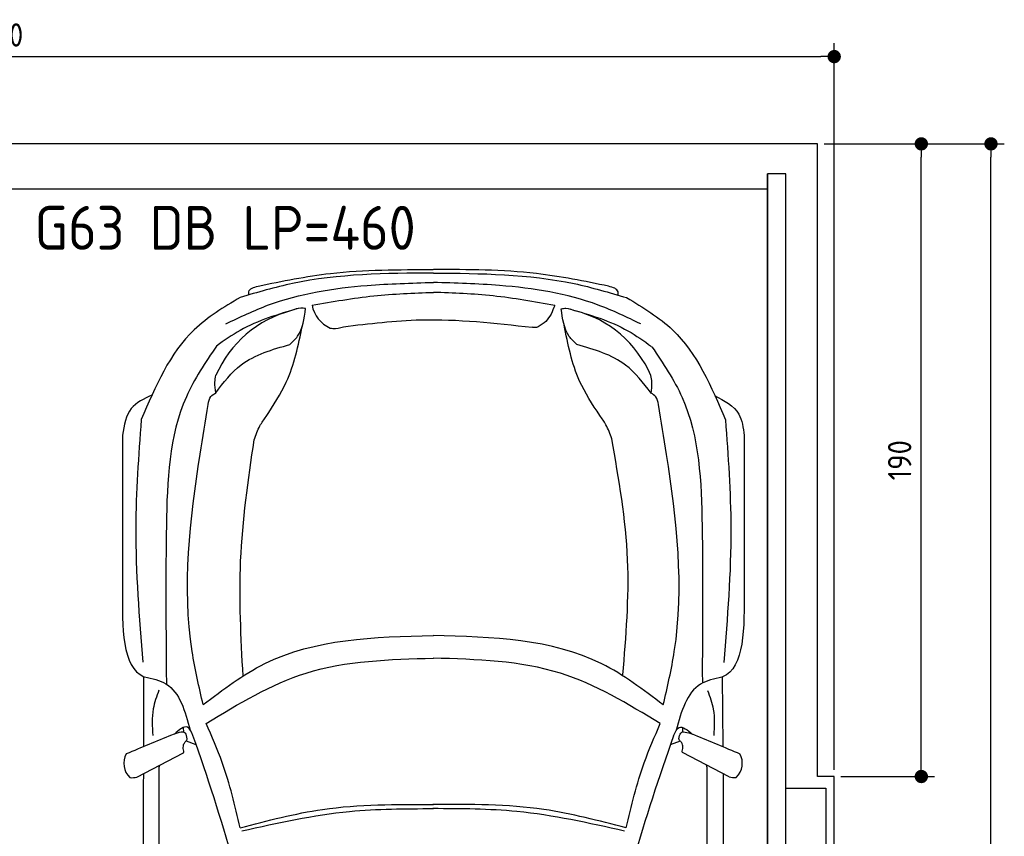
# Model space of a CAD drawing. Header units: millimetres. Extents: x -20 to 5511, y -1152 to 5573.
# Tile 4 of 4: x 2555 to 5511, y 3120 to 5573. Entities that reach past the tile are written whole.
import ezdxf

# ---------------------------------------------------------------- set-up
doc = ezdxf.new("R2010")
doc.units = ezdxf.units.MM
for name, color, linetype in [('4', 3, 'Continuous'), ('5', 3, 'Continuous'), ('Car', 10, 'Continuous')]:
    doc.layers.add(name, color=color, linetype=linetype)
doc.styles.get("Standard").update_dxf_attribs({"font": 'ISOCP.SHX'})
doc.dimstyles.new('GEN-ISO', dxfattribs={"dimscale": 20, "dimtxt": 3.5, "dimasz": 2, "dimexe": 2, "dimexo": 1, "dimgap": 1.5, "dimtad": 1, "dimdec": 1, "dimdsep": 46, "dimtxsty": 'STANDARD', "dimblk": 'PUNKT', "dimcen": 2, "dimclrd": 256, "dimclre": 256, "dimclrt": 2, "dimadec": 0, "dimazin": 0, "dimtp": 0.1, "dimtm": 0.1, "dimtfac": 0.71, "dimtdec": 1, "dimtmove": 2, "dimatfit": 3, "dimldrblk": 'PUNKT', "dimfxl": 1, "dimtolj": 1, "dimarcsym": 0})

# ---------------------------------------------------------------- blocks, each defined once
blk = doc.blocks.new('PUNKT')
at = {"layer": '4', "color": 0, "linetype": 'ByBlock'}
blk.add_line((-0.5, 0), (-1, 0), dxfattribs=at)
at = {"layer": '4', "color": 0, "linetype": 'ByBlock', "const_width": 0.5}
blk.add_lwpolyline([(-0.25, 0, 1), (0.25, 0, 1)], format="xyb", close=True, dxfattribs=at)
blk = doc.blocks.new('*D6')
at = {"layer": '5', "lineweight": -2}
for p, q in [((0, 3320), (0, 5502.1)), ((5000, 3320), (5000, 5502.1)), ((40, 5462.1), (4960, 5462.1))]:
    blk.add_line(p, q, dxfattribs=at)
at = {"layer": 'DEFPOINTS', "color": 0}
for p in [(5000, 5462.1), (0, 3300), (5000, 3300)]:
    blk.add_point(p, dxfattribs=at)
at = {"layer": '5', "lineweight": -2, "xscale": 40, "yscale": 40, "zscale": 40, "rotation": 180}
blk.add_blockref('PUNKT', (0, 5462.1), dxfattribs=at)
at = {"layer": '5', "lineweight": -2, "xscale": 40, "yscale": 40, "zscale": 40}
blk.add_blockref('PUNKT', (5000, 5462.1), dxfattribs=at)
at = {"layer": '5', "color": 2, "insert": (2500, 5527.1), "char_height": 70, "attachment_point": 5}
blk.add_mtext('500', dxfattribs=at)
blk = doc.blocks.new('*D3')
at = {"layer": '5', "lineweight": -2}
for p, q in [((5020, 5200), (5510.6, 5200)), ((5470.6, 40), (5470.6, 5160)), ((4970, 0), (5510.6, 0))]:
    blk.add_line(p, q, dxfattribs=at)
at = {"layer": 'DEFPOINTS', "color": 0}
for p in [(5000, 5200), (5470.6, 5200), (4950, 0)]:
    blk.add_point(p, dxfattribs=at)
at = {"layer": '5', "lineweight": -2, "xscale": 40, "yscale": 40, "zscale": 40}
for p, rotation in [((5470.6, 5200), 90), ((5470.6, 0), 270)]:
    blk.add_blockref('PUNKT', p, dxfattribs=dict(at, rotation=rotation))
at = {"layer": '5', "color": 2, "insert": (5405.6, 2600), "char_height": 70, "attachment_point": 5, "rotation": 90}
blk.add_mtext('\\A1;520', dxfattribs=at)
blk = doc.blocks.new('*D4')
at = {"layer": '5', "lineweight": -2}
for p, q in [((4970, 5200), (5301.5, 5200)), ((5261.5, 3340), (5261.5, 5160)), ((5020, 3300), (5301.5, 3300))]:
    blk.add_line(p, q, dxfattribs=at)
at = {"layer": 'DEFPOINTS', "color": 0}
for p in [(4950, 5200), (5261.5, 5200), (5000, 3300)]:
    blk.add_point(p, dxfattribs=at)
at = {"layer": '5', "lineweight": -2, "xscale": 40, "yscale": 40, "zscale": 40}
for p, rotation in [((5261.5, 5200), 90), ((5261.5, 3300), 270)]:
    blk.add_blockref('PUNKT', p, dxfattribs=dict(at, rotation=rotation))
at = {"layer": '5', "color": 2, "insert": (5196.5, 4250), "char_height": 70, "attachment_point": 5, "rotation": 90}
blk.add_mtext('190', dxfattribs=at)

msp = doc.modelspace()

# ---------------------------------------------------------------- linework, layer by layer
msp.add_line((4800, 5063.5), (200, 5063.5))
msp.add_lwpolyline([(5000, 3300), (4950, 3300), (4950, 5200), (50, 5200), (50, 3300), (0, 3300), (0, 1400), (50, 1400), (50, 0), (4950, 0), (4950, 1400), (5000, 1400)], close=True)
for points in [[(200, 30), (4800, 30), (4800, 5110)], [(4855, 5110), (4800, 5110), (4800, 30), (4827.5, 30)], [(4855, 250), (4855, 5110)], [(4855, 3265), (4975, 3265), (4975, 1465), (4855, 1465)]]:
    msp.add_lwpolyline(points)
at = {"layer": 'Car'}
for p, q in [((2995.11, 3618.88), (2996.08, 3576.82)), ((4603.81, 3616.4), (4604.19, 3580.4)), ((2927.76, 3392.29), (2927.92, 3599.73)), ((4666.99, 3390.76), (4665.02, 3598.99)), ((3047.55, 3432.81), (3047.13, 3447.59)), ((4545.16, 3432.17), (4545.86, 3447.19)), ((3054.78, 3407.29), (3083.69, 3396.25)), ((4538, 3406.66), (4508.04, 3395.25)), ((2907.04, 3298.34), (3047.01, 3371.5)), ((4684.72, 3298.81), (4544.74, 3371.97))]:
    msp.add_line(p, q, dxfattribs=at)
for centre, radius, start, end in [((3455.75, 4370.6), 339.38, 104.39541, 156.68545), ((3525.74, 4733.73), 94.99, 191.22317, 245.90253), ((4137.85, 4370.31), 339.38, 23.26593, 75.55597), ((-2763.06, 1344.33), 6197.21, 15.945352, 19.596216), ((10354.09, 1338.76), 6197.21, 160.355167, 164.006031), ((2925.98, 3339.56), 58.46, 150.8177, 226.89798), ((4665.77, 3340.03), 58.46, 313.10202, 29.1823), ((2892.59, 3352.11), 55.62, 263.23473, 285.08957), ((4699.16, 3352.59), 55.62, 254.91043, 276.76527)]:
    msp.add_arc(centre, radius, start, end, dxfattribs=at)
for points, knots in [([(3270.98, 4773.01), (3343.1, 4787.69), (3516.31, 4822.95), (3693.28, 4822.58), (3796.56, 4822.36)], [0, 0, 0, 0, 220.2894534, 529.0699843, 529.0699843, 529.0699843, 529.0699843]), ([(4322.95, 4772.57), (4250.85, 4787.31), (4077.67, 4822.72), (3900.7, 4822.49), (3797.42, 4822.36)], [0, 0, 0, 0, 220.2894534, 529.0699843, 529.0699843, 529.0699843, 529.0699843]), ([(3796.77, 4812.2), (3654.42, 4811.03), (3457.25, 4809.42), (3269.16, 4754.08), (3216.86, 4738.7)], [0, 0, 0, 0, 423.4928418, 586.5833763, 586.5833763, 586.5833763, 586.5833763]), ([(3797.19, 4812.2), (3939.54, 4810.91), (4136.71, 4809.13), (4324.76, 4753.64), (4377.04, 4738.21)], [0, 0, 0, 0, 423.4928418, 586.5833763, 586.5833763, 586.5833763, 586.5833763]), ([(3174.13, 4659.62), (3216.29, 4679.87), (3349.34, 4743.76), (3564.14, 4777.24), (3730.69, 4782.01), (3796.87, 4783.9)], [0, 0, 0, 0, 139.9486404, 441.7007564, 640.6521216, 640.6521216, 640.6521216, 640.6521216]), ([(3242.78, 4746.3), (3242.48, 4749.61), (3241.14, 4764.53), (3257.92, 4769.3), (3270.98, 4773.01)], [0, 0, 0, 0, 9.4355672, 42.5072931, 42.5072931, 42.5072931, 42.5072931]), ([(4419.7, 4659.09), (4377.56, 4679.37), (4244.57, 4743.38), (4029.8, 4777.04), (3863.25, 4781.95), (3797.08, 4783.9)], [0, 0, 0, 0, 139.9486404, 441.7007564, 640.6521216, 640.6521216, 640.6521216, 640.6521216]), ([(4351.13, 4745.83), (4351.43, 4749.14), (4352.78, 4764.06), (4336.01, 4768.85), (4322.95, 4772.57)], [0, 0, 0, 0, 9.4355672, 42.5072931, 42.5072931, 42.5072931, 42.5072931]), ([(3216.86, 4738.7), (3167.89, 4709.25), (3027.73, 4624.97), (2962.41, 4471.59), (2919.92, 4371.79)], [0, 0, 0, 0, 168.365537, 481.9023638, 481.9023638, 481.9023638, 481.9023638]), ([(3432.57, 4715.24), (3494.2, 4726.15), (3614.75, 4747.5), (3737.09, 4751.92), (3796.87, 4754.07)], [0, 0, 0, 0, 187.5262556, 366.7655398, 366.7655398, 366.7655398, 366.7655398]), ([(4161.32, 4714.93), (4099.69, 4725.9), (3979.16, 4747.35), (3856.83, 4751.87), (3797.05, 4754.07)], [0, 0, 0, 0, 187.5262556, 366.7655398, 366.7655398, 366.7655398, 366.7655398]), ([(4377.04, 4738.21), (4425.99, 4708.72), (4566.08, 4624.31), (4631.26, 4470.88), (4673.68, 4371.05)], [0, 0, 0, 0, 168.365537, 481.9023638, 481.9023638, 481.9023638, 481.9023638]), ([(3391.04, 4705.61), (3330.71, 4687.86), (3242.99, 4662.06), (3169.01, 4609.39), (3145.91, 4592.94)], [0, 0, 0, 0, 186.5227216, 271.2276863, 271.2276863, 271.2276863, 271.2276863]), ([(3366.29, 4597.56), (3374.49, 4605.38), (3403.96, 4633.49), (3409.31, 4675.24), (3413.17, 4705.38)], [0, 0, 0, 0, 33.4316052, 120.1693208, 120.1693208, 120.1693208, 120.1693208]), ([(3413.17, 4705.38), (3408.46, 4706.03), (3394.18, 4708.02), (3380.52, 4702.81), (3371.37, 4699.33)], [0, 0, 0, 0, 14.1183333, 42.7794359, 42.7794359, 42.7794359, 42.7794359]), ([(4161.32, 4714.93), (4154.22, 4697.16), (4143.59, 4670.55), (4119.8, 4655.71), (4111.89, 4650.78)], [0, 0, 0, 0, 55.1960491, 82.6743953, 82.6743953, 82.6743953, 82.6743953]), ([(4180.7, 4705.05), (4185.41, 4705.7), (4199.69, 4707.68), (4213.35, 4702.46), (4222.5, 4698.97)], [0, 0, 0, 0, 14.1183333, 42.7794359, 42.7794359, 42.7794359, 42.7794359]), ([(4227.5, 4597.19), (4219.31, 4605.02), (4189.86, 4633.15), (4184.54, 4674.91), (4180.7, 4705.05)], [0, 0, 0, 0, 33.4316052, 120.1693208, 120.1693208, 120.1693208, 120.1693208]), ([(4206.54, 4704.4), (4266.87, 4686.65), (4354.59, 4660.84), (4428.56, 4608.17), (4451.67, 4591.72)], [0, 0, 0, 0, 186.5227216, 271.2276863, 271.2276863, 271.2276863, 271.2276863]), ([(3526.81, 4650.85), (3604.27, 4660.23), (3792.76, 4683.03), (3981.73, 4661.8), (4093.04, 4649.3)], [0, 0, 0, 0, 233.3943149, 567.891299, 567.891299, 567.891299, 567.891299]), ([(3294.79, 4380.99), (3316.85, 4414.72), (3371, 4497.52), (3391.36, 4594.77), (3403.42, 4652.41)], [0, 0, 0, 0, 120.0031783, 294.5713116, 294.5713116, 294.5713116, 294.5713116]), ([(3486.96, 4647.01), (3489.65, 4646.53), (3502.95, 4644.15), (3516.22, 4647.88), (3526.81, 4650.85)], [0, 0, 0, 0, 8.1607931, 40.3357332, 40.3357332, 40.3357332, 40.3357332]), ([(4111.89, 4650.78), (4109.95, 4650), (4103.95, 4647.57), (4097.44, 4648.6), (4093.04, 4649.3)], [0, 0, 0, 0, 6.2040973, 19.1847556, 19.1847556, 19.1847556, 19.1847556]), ([(4296.42, 4384.2), (4274.29, 4417.91), (4220.03, 4500.57), (4200.76, 4598), (4189.35, 4655.69)], [0, 0, 0, 0, 120.0031783, 294.2157687, 294.2157687, 294.2157687, 294.2157687]), ([(3145.91, 4592.94), (3112.52, 4543.48), (3005.31, 4384.7), (2991.76, 4035.54), (2993.95, 3762.59), (2995.11, 3618.88)], [0, 0, 0, 0, 177.0434798, 568.3902132, 1003.585748, 1003.585748, 1003.585748, 1003.585748]), ([(3143.5, 4452.15), (3167.01, 4482.97), (3223.36, 4556.81), (3313.67, 4582.56), (3366.29, 4597.56)], [0, 0, 0, 0, 113.6549716, 272.306786, 272.306786, 272.306786, 272.306786]), ([(4450.17, 4451.6), (4426.67, 4482.43), (4370.39, 4556.32), (4280.1, 4582.15), (4227.5, 4597.19)], [0, 0, 0, 0, 113.6549716, 272.306786, 272.306786, 272.306786, 272.306786]), ([(4453.01, 4590.45), (4486.4, 4541), (4593.62, 4382.22), (4607.17, 4033.06), (4604.97, 3760.11), (4603.81, 3616.4)], [0, 0, 0, 0, 177.0434798, 568.3902132, 1003.585748, 1003.585748, 1003.585748, 1003.585748]), ([(3143.5, 4452.15), (3141.97, 4462.94), (3139.48, 4480.63), (3142.79, 4498.11), (3144.08, 4504.92)], [0, 0, 0, 0, 32.3883593, 53.0782664, 53.0782664, 53.0782664, 53.0782664]), ([(4450.17, 4451.6), (4451.7, 4462.39), (4454.2, 4480.07), (4450.91, 4497.55), (4449.63, 4504.37)], [0, 0, 0, 0, 32.3883593, 53.0782664, 53.0782664, 53.0782664, 53.0782664]), ([(2951.95, 4445.44), (2928.28, 4434.39), (2877.64, 4410.76), (2868.72, 4355.06), (2863.97, 4325.39)], [0, 0, 0, 0, 73.7718993, 157.8289351, 157.8289351, 157.8289351, 157.8289351]), ([(3121.02, 4417.42), (3122.64, 4426.12), (3125.42, 4441.08), (3138.17, 4448.89), (3143.5, 4452.15)], [0, 0, 0, 0, 25.0784399, 43.1020179, 43.1020179, 43.1020179, 43.1020179]), ([(4472.61, 4416.85), (4471, 4425.55), (4468.23, 4440.51), (4455.49, 4448.33), (4450.17, 4451.6)], [0, 0, 0, 0, 25.0784399, 43.1020179, 43.1020179, 43.1020179, 43.1020179]), ([(4640.91, 4444.59), (4670.09, 4428.94), (4719.97, 4402.19), (4726.76, 4347.35), (4729.58, 4324.6)], [0, 0, 0, 0, 92.1890334, 157.5803825, 157.5803825, 157.5803825, 157.5803825]), ([(3105.89, 3515.81), (3093.56, 3568.93), (3036.42, 3815.02), (3071.73, 4123.61), (3112.7, 4367.8), (3121.02, 4417.42)], [0, 0, 0, 0, 163.2605713, 756.2228172, 907.4390255, 907.4390255, 907.4390255, 907.4390255]), ([(4486.98, 3515.22), (4499.36, 3568.34), (4556.7, 3814.37), (4521.65, 4123), (4480.89, 4367.22), (4472.61, 4416.85)], [0, 0, 0, 0, 163.2605713, 756.2228172, 907.4390255, 907.4390255, 907.4390255, 907.4390255]), ([(3259.02, 4311.03), (3264, 4325.58), (3272.6, 4350.67), (3288.22, 4372.02), (3294.79, 4380.99)], [0, 0, 0, 0, 45.7898489, 78.965923, 78.965923, 78.965923, 78.965923]), ([(4332.19, 4314.24), (4327.21, 4328.79), (4318.61, 4353.88), (4302.98, 4375.23), (4296.42, 4384.2)], [0, 0, 0, 0, 45.7898489, 78.965923, 78.965923, 78.965923, 78.965923]), ([(2919.92, 4371.79), (2911.97, 4263.34), (2894.16, 4020.47), (2913.82, 3777.64), (2924.71, 3643.24)], [0, 0, 0, 0, 325.7557226, 729.5213164, 729.5213164, 729.5213164, 729.5213164]), ([(4673.68, 4371.05), (4681.54, 4262.59), (4699.14, 4019.71), (4679.27, 3776.89), (4668.27, 3642.5)], [0, 0, 0, 0, 325.7557226, 729.5213164, 729.5213164, 729.5213164, 729.5213164]), ([(3225.67, 3601.85), (3219.5, 3717.33), (3206.82, 3954.8), (3241.3, 4190.14), (3259.02, 4311.03)], [0, 0, 0, 0, 346.0264285, 711.5314729, 711.5314729, 711.5314729, 711.5314729]), ([(4365.54, 3605.06), (4375.16, 3720.59), (4394.96, 3958.37), (4353.5, 4193.41), (4332.19, 4314.24)], [0, 0, 0, 0, 346.2479994, 712.6055914, 712.6055914, 712.6055914, 712.6055914]), ([(3105.89, 3515.81), (3165.72, 3561.22), (3363.98, 3711.68), (3618.99, 3718.92), (3797.04, 3723.98)], [0, 0, 0, 0, 221.9805368, 735.5404903, 735.5404903, 735.5404903, 735.5404903]), ([(4486.98, 3515.22), (4427.18, 3560.68), (4229.05, 3711.31), (3974.05, 3718.77), (3796.01, 3723.98)], [0, 0, 0, 0, 221.9805368, 735.5404903, 735.5404903, 735.5404903, 735.5404903]), ([(3114.85, 3459.38), (3212.14, 3518.45), (3421.06, 3645.28), (3666.11, 3651.86), (3797.05, 3655.38)], [0, 0, 0, 0, 335.6578726, 720.7665859, 720.7665859, 720.7665859, 720.7665859]), ([(4477.97, 3458.8), (4380.73, 3517.95), (4171.92, 3644.96), (3926.87, 3651.75), (3795.94, 3655.38)], [0, 0, 0, 0, 335.6578726, 720.7665859, 720.7665859, 720.7665859, 720.7665859]), ([(2927.92, 3599.73), (2928.15, 3599.66), (2928.76, 3599.48), (2929.39, 3599.45), (2929.79, 3599.44)], [0, 0, 0, 0, 0.7157941, 1.8958435, 1.8958435, 1.8958435, 1.8958435]), ([(2929.79, 3599.44), (2952.85, 3594.26), (3029.26, 3577.1), (3051.58, 3496.12), (3067.15, 3439.58)], [0, 0, 0, 0, 67.7242349, 224.3316277, 224.3316277, 224.3316277, 224.3316277]), ([(4663.15, 3598.7), (4640.08, 3593.54), (4563.66, 3576.45), (4541.27, 3495.49), (4525.65, 3438.96)], [0, 0, 0, 0, 67.7242349, 224.3316277, 224.3316277, 224.3316277, 224.3316277]), ([(4665.02, 3598.99), (4664.79, 3598.92), (4664.18, 3598.74), (4663.55, 3598.72), (4663.15, 3598.7)], [0, 0, 0, 0, 0.7157941, 1.8958435, 1.8958435, 1.8958435, 1.8958435]), ([(2973, 3559.33), (2966.15, 3540.66), (2950.11, 3496.93), (2952.91, 3450.24), (2954.52, 3423.48)], [0, 0, 0, 0, 59.065939, 138.3898169, 138.3898169, 138.3898169, 138.3898169]), ([(4619.91, 3558.63), (4626.74, 3539.96), (4642.74, 3496.21), (4639.9, 3449.53), (4638.27, 3422.77)], [0, 0, 0, 0, 59.065939, 138.3898169, 138.3898169, 138.3898169, 138.3898169]), ([(3217.13, 3145.97), (3201.45, 3212.06), (3175.97, 3319.48), (3131.83, 3420.52), (3114.85, 3459.38)], [0, 0, 0, 0, 203.2133467, 330.2395326, 330.2395326, 330.2395326, 330.2395326]), ([(4375.42, 3145.47), (4391.16, 3211.56), (4416.73, 3318.95), (4460.96, 3419.95), (4477.97, 3458.8)], [0, 0, 0, 0, 203.2133467, 330.2395326, 330.2395326, 330.2395326, 330.2395326]), ([(3057.65, 3413.17), (3056.64, 3419.84), (3053.26, 3442.27), (3024.15, 3429.03), (3011, 3424.49)], [0, 0, 0, 0, 17.6737612, 59.3906544, 59.3906544, 59.3906544, 59.3906544]), ([(3075.2, 3422.81), (3070.32, 3433.93), (3058.36, 3461.24), (3033.93, 3440.09), (3019.45, 3427.55)], [0, 0, 0, 0, 30.3325988, 74.4848098, 74.4848098, 74.4848098, 74.4848098]), ([(4517.59, 3422.19), (4522.48, 3433.24), (4534.72, 3460.91), (4559.79, 3439.48), (4574.85, 3426.6)], [0, 0, 0, 0, 30.3325988, 75.9562062, 75.9562062, 75.9562062, 75.9562062]), ([(4534.1, 3413.65), (4535.11, 3420.32), (4538.49, 3442.74), (4567.61, 3429.5), (4580.75, 3424.96)], [0, 0, 0, 0, 17.6737612, 59.3906544, 59.3906544, 59.3906544, 59.3906544]), ([(3046.22, 3383.66), (3046.26, 3388.81), (3046.34, 3397.28), (3051.67, 3403.68), (3053.76, 3406.19)], [0, 0, 0, 0, 14.8396852, 24.3889735, 24.3889735, 24.3889735, 24.3889735]), ([(3053.76, 3406.19), (3055.21, 3407.43), (3057.45, 3409.33), (3057.6, 3412.18), (3057.65, 3413.17)], [0, 0, 0, 0, 5.3936357, 8.285754, 8.285754, 8.285754, 8.285754]), ([(4538, 3406.66), (4536.54, 3407.9), (4534.3, 3409.81), (4534.16, 3412.65), (4534.1, 3413.65)], [0, 0, 0, 0, 5.3936357, 8.285754, 8.285754, 8.285754, 8.285754]), ([(4545.54, 3384.13), (4545.49, 3389.29), (4545.41, 3397.75), (4540.08, 3404.16), (4538, 3406.66)], [0, 0, 0, 0, 14.8396852, 24.3889735, 24.3889735, 24.3889735, 24.3889735]), ([(3047.01, 3371.5), (3047.49, 3372.94), (3048.82, 3377.01), (3045.92, 3381), (3046.22, 3383.66)], [0, 0, 0, 0, 4.4179874, 12.4309043, 12.4309043, 12.4309043, 12.4309043]), ([(4544.74, 3371.97), (4544.26, 3373.42), (4542.93, 3377.49), (4545.83, 3381.48), (4545.54, 3384.13)], [0, 0, 0, 0, 4.4179874, 12.4309043, 12.4309043, 12.4309043, 12.4309043]), ([(3075.15, 762.96), (3053.84, 979.23), (2969.85, 1831.34), (2972.33, 2688.29), (2974.18, 3327.74)], [0, 0, 0, 0, 651.7606985, 2567.8765597, 2567.8765597, 2567.8765597, 2567.8765597]), ([(4515.38, 762.34), (4536.88, 978.6), (4621.59, 1830.64), (4619.84, 2687.59), (4618.53, 3327.04)], [0, 0, 0, 0, 651.7606985, 2567.8765597, 2567.8765597, 2567.8765597, 2567.8765597]), ([(2926.33, 3308.43), (2924.53, 2963.7), (2922.19, 2396.11), (2924.5, 1828.52), (2925.72, 1612.73)], [30.2317921, 30.2317921, 30.2317921, 30.2317921, 135.7738464, 200.5104278, 200.5104278, 200.5104278, 200.5104278]), ([(4666.35, 3308.41), (4667.89, 2958.72), (4669.71, 2393.25), (4666.94, 1827.78), (4665.54, 1612)], [30.8675023, 30.8675023, 30.8675023, 30.8675023, 135.7738464, 200.5104278, 200.5104278, 200.5104278, 200.5104278]), ([(3217.13, 3145.97), (3299.07, 3167.57), (3488.85, 3217.61), (3685.42, 3216.43), (3797.12, 3215.75)], [0, 0, 0, 0, 253.1812978, 586.4098038, 586.4098038, 586.4098038, 586.4098038]), ([(3222.19, 3136.79), (3329.29, 3160.67), (3518.81, 3202.93), (3712.77, 3203.36), (3797.12, 3203.55)], [0, 0, 0, 0, 327.9588467, 580.2944516, 580.2944516, 580.2944516, 580.2944516]), ([(4370.36, 3136.31), (4263.27, 3160.28), (4073.8, 3202.69), (3879.83, 3203.29), (3795.48, 3203.55)], [0, 0, 0, 0, 327.9588467, 580.2944516, 580.2944516, 580.2944516, 580.2944516]), ([(4375.42, 3145.47), (4293.5, 3167.15), (4103.77, 3217.35), (3907.2, 3216.33), (3795.49, 3215.75)], [0, 0, 0, 0, 253.1812978, 586.4098038, 586.4098038, 586.4098038, 586.4098038])]:
    msp.add_open_spline(points, degree=3, knots=knots, dxfattribs=at)
for points in [[(2863.97, 4325.39), (2863.78, 4172.12), (2863.59, 4018.85), (2863.39, 3865.58)], [(4729.58, 4324.6), (4729.64, 4171.33), (4729.71, 4018.06), (4729.77, 3864.79)], [(2863.39, 3865.58), (2862.66, 3746.71), (2861.92, 3627.85), (2927.92, 3599.73)], [(4729.77, 3864.79), (4730.41, 3745.92), (4731.04, 3627.05), (4665.02, 3598.99)], [(3011, 3424.49), (2965.65, 3405.68), (2920.3, 3386.87), (2874.95, 3368.06)], [(4580.75, 3424.96), (4626.1, 3406.15), (4671.45, 3387.34), (4716.8, 3368.53)], [(2974.18, 3327.74), (2974.63, 3329.94), (2975.09, 3332.14), (2975.51, 3334.13)], [(4618.53, 3327.04), (4618.08, 3329.24), (4617.62, 3331.44), (4617.16, 3333.64)]]:
    msp.add_open_spline(points, degree=3, dxfattribs=at)

# ---------------------------------------------------------------- texts
msp.add_text('G63 DB LP=460', height=132).set_placement((2599.77, 4881.86))

# ---------------------------------------------------------------- dimensions: what is measured, and where the dimension line sits
at = {"layer": '5'}
dim = msp.add_linear_dim(base=(5000, 5462.06), p1=(0, 3300), p2=(5000, 3300), dimstyle='GEN-ISO', override={"dimlfac": 0.1, "dimtolj": 0}, dxfattribs=at)
dim.commit()
dim.dimension.update_dxf_attribs({"geometry": '*D6', "text_midpoint": (2500, 5527.06)})
for base, p1, p2, angle, override, picture, middle in [((5470.6, 5200), (4950, 0), (5000, 5200), 270, {"dimlfac": 0.1}, '*D3', (5405.6, 2600)), ((5261.5, 5200), (5000, 3300), (4950, 5200), 90, {"dimscale": 20, "dimlfac": 0.1, "dimtolj": 0}, '*D4', (5196.5, 4250))]:
    dim = msp.add_linear_dim(base=base, p1=p1, p2=p2, angle=angle, dimstyle='GEN-ISO', override=override, dxfattribs=at)
    dim.commit()
    dim.dimension.update_dxf_attribs({"geometry": picture, "text_midpoint": middle})

doc.saveas('drawing.dxf')
